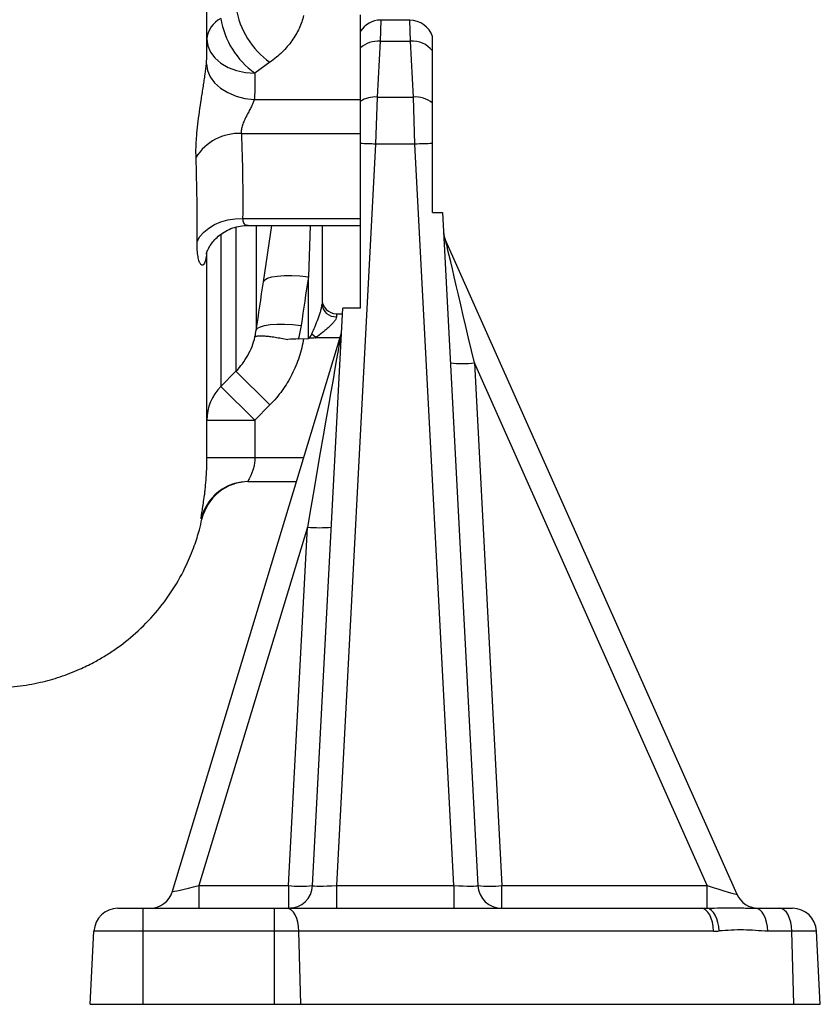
# Model space of a CAD drawing. Header units: millimetres. Extents: x 1645 to 4506, y 2373 to 3826.
# Tile 6 of 10: x 4173 to 4506, y 2373 to 2784. Entities that reach past the tile are written whole.
import ezdxf

# ---------------------------------------------------------------- set-up
doc = ezdxf.new("R2010")
doc.units = ezdxf.units.MM
doc.header["$LTSCALE"] = 2

msp = doc.modelspace()

# ---------------------------------------------------------------- linework, layer by layer
at = {"color": 7, "linetype": 'Continuous', "lineweight": 25}
for p, q in [((4314.51, 2750.47), (4314.51, 2785.83)), ((4335.04, 2783.59), (4322.99, 2783.59)), ((4322.68, 2774.81), (4321.46, 2751.54)), ((4322.68, 2774.81), (4335.34, 2774.81)), ((4336.56, 2751.54), (4335.34, 2774.81)), ((4344.51, 2748.96), (4344.51, 2770.79)), ((4276.82, 2766.02), (4270.51, 2761.52)), ((4270.28, 2750.47), (4314.51, 2750.47)), ((4314.51, 2736.33), (4314.51, 2750.47)), ((4321.46, 2751.54), (4320.77, 2731.9)), ((4321.46, 2751.54), (4336.56, 2751.54)), ((4337.25, 2731.9), (4336.56, 2751.54)), ((4264.91, 2736.33), (4314.51, 2736.33)), ((4320.77, 2731.9), (4304.58, 2422.88)), ((4314.51, 2663.59), (4314.51, 2732.11)), ((4337.25, 2731.9), (4320.77, 2731.9)), ((4353.44, 2422.88), (4337.25, 2731.9)), ((4344.51, 2703.4), (4344.51, 2732.11)), ((4265.45, 2700.97), (4314.51, 2700.97)), ((4344.51, 2703.4), (4348.73, 2703.4)), ((4348.73, 2703.4), (4363.43, 2422.88)), ((4267.68, 2698.04), (4314.51, 2698.04)), ((4298.51, 2698.04), (4298.51, 2665.19)), ((4350.01, 2691.71), (4471.28, 2419.33)), ((4292.82, 2650.94), (4292.82, 2676.57)), ((4294.59, 2422.88), (4307.21, 2663.59)), ((4314.51, 2663.59), (4307.21, 2663.59)), ((4304.51, 2661.24), (4307.08, 2661.24)), ((4304.51, 2661.24), (4304.51, 2659.96)), ((4236.24, 2420.5), (4306.32, 2652.24)), ((4292.97, 2650.95), (4292.82, 2650.94)), ((4295.97, 2651.24), (4294.24, 2652.73)), ((4288.64, 2650.72), (4292.82, 2650.94)), ((4362, 2640.71), (4373.42, 2422.88)), ((4458.99, 2422.88), (4362, 2640.71)), ((4256.37, 2630.88), (4262.67, 2637.24)), ((4262.67, 2637.24), (4276.82, 2623.23)), ((4256.37, 2630.88), (4270.51, 2616.87)), ((4276.82, 2623.23), (4270.51, 2616.87)), ((4250.51, 2616.87), (4270.51, 2616.87)), ((4270.51, 2616.87), (4270.51, 2601.24)), ((4250.51, 2601.24), (4250.51, 2603.08)), ((4250.51, 2601.24), (4270.51, 2601.24)), ((4267.66, 2591.24), (4287.88, 2591.24)), ((4248.43, 2575.54), (4248.41, 2575.56)), ((4292.44, 2572.3), (4247.25, 2422.88)), ((4284.61, 2422.88), (4292.44, 2572.3)), ((4247.25, 2422.88), (4284.61, 2422.88)), ((4247.25, 2422.88), (4247.25, 2413.4)), ((4284.61, 2422.88), (4284.61, 2413.4)), ((4304.58, 2422.88), (4353.44, 2422.88)), ((4304.58, 2422.88), (4304.58, 2413.4)), ((4353.44, 2422.88), (4353.44, 2413.4)), ((4373.42, 2413.4), (4373.42, 2422.88)), ((4373.42, 2422.88), (4458.99, 2422.88)), ((4458.99, 2413.42), (4458.99, 2422.88)), ((4213.5, 2413.4), (4224.01, 2413.4)), ((4224.01, 2403.92), (4224.01, 2413.4)), ((4224.01, 2413.4), (4278.65, 2413.4)), ((4278.65, 2403.92), (4278.65, 2413.4)), ((4278.65, 2413.4), (4283.91, 2413.4)), ((4283.91, 2413.4), (4456.59, 2413.4)), ((4286.58, 2413.66), (4285.37, 2413.43)), ((4479.21, 2413.4), (4489.27, 2413.4)), ((4489.27, 2413.4), (4494.52, 2413.4)), ((4201.91, 2373.4), (4203.51, 2403.92)), ((4224.01, 2403.92), (4203.51, 2403.92)), ((4224.01, 2373.4), (4224.01, 2403.92)), ((4278.65, 2403.92), (4224.01, 2403.92)), ((4278.65, 2373.4), (4278.65, 2403.92)), ((4288.9, 2403.92), (4278.65, 2403.92)), ((4289.7, 2373.4), (4288.9, 2403.92)), ((4461.58, 2403.92), (4288.9, 2403.92)), ((4494.26, 2403.92), (4484.2, 2403.92)), ((4495.06, 2373.4), (4494.26, 2403.92)), ((4504.51, 2403.92), (4494.26, 2403.92)), ((4506.11, 2373.4), (4504.51, 2403.92)), ((4201.91, 2373.4), (4224.01, 2373.4)), ((4224.01, 2373.4), (4278.65, 2373.4)), ((4278.65, 2373.4), (4289.7, 2373.4)), ((4289.7, 2373.4), (4495.06, 2373.4)), ((4495.06, 2373.4), (4506.11, 2373.4))]:
    msp.add_line(p, q, dxfattribs=at)
at = {"color": 8, "linetype": 'Continuous', "lineweight": 25}
for p, q in [((4322.99, 2783.59), (4322.68, 2774.81)), ((4335.34, 2774.81), (4335.04, 2783.59)), ((4250.51, 2769.42), (4250.51, 2772.02)), ((4262.67, 2697.18), (4262.67, 2637.24)), ((4271.09, 2698.04), (4271.09, 2654.3)), ((4274.12, 2674.49), (4277.6, 2698.04)), ((4293.56, 2698.04), (4292.82, 2676.57)), ((4295.97, 2651.24), (4306.02, 2651.24)), ((4270.51, 2601.24), (4290.9, 2601.24))]:
    msp.add_line(p, q, dxfattribs=at)
at = {"color": 7, "linetype": 'Continuous', "lineweight": 25, "flags": 128}
for points in [[(4250.51, 2775.66), (4250.9, 2772.9), (4252.03, 2770.25), (4253.88, 2767.8), (4256.37, 2765.66), (4259.4, 2763.9), (4262.86, 2762.59), (4266.61, 2761.79), (4270.51, 2761.52)], [(4250.33, 2765.41), (4250.75, 2762.65), (4251.91, 2759.97), (4253.77, 2757.46), (4256.25, 2755.23), (4259.26, 2753.35), (4262.7, 2751.89), (4266.42, 2750.92), (4270.28, 2750.47)], [(4246.45, 2691.36), (4247.66, 2693.4), (4249.3, 2695.27), (4251.34, 2696.93), (4253.73, 2698.35), (4256.4, 2699.49), (4259.29, 2700.32), (4262.33, 2700.82), (4265.45, 2700.97)], [(4274.12, 2674.49), (4274.67, 2675.31), (4275.86, 2676.01), (4277.64, 2676.55), (4279.96, 2676.92), (4282.73, 2677.12), (4285.87, 2677.12), (4289.27, 2676.94), (4292.82, 2676.57)], [(4271.09, 2654.3), (4271.64, 2655.13), (4272.82, 2655.82), (4274.6, 2656.37), (4276.91, 2656.74), (4279.69, 2656.93), (4282.83, 2656.93), (4286.24, 2656.75), (4289.8, 2656.37)], [(4288.9, 2403.92), (4288.76, 2405.8), (4288.45, 2407.59), (4287.97, 2409.22), (4287.35, 2410.65), (4286.6, 2411.82), (4285.76, 2412.69), (4284.85, 2413.22), (4283.91, 2413.4)], [(4461.58, 2403.92), (4461.44, 2405.8), (4461.13, 2407.59), (4460.65, 2409.22), (4460.03, 2410.65), (4459.28, 2411.82), (4458.44, 2412.69), (4457.53, 2413.22), (4456.59, 2413.4)], [(4463.99, 2403.97), (4463.8, 2405.77), (4463.46, 2407.49), (4462.96, 2409.08), (4462.34, 2410.49), (4461.61, 2411.66), (4460.78, 2412.55), (4459.9, 2413.15), (4458.99, 2413.42)], [(4484.2, 2403.92), (4484.06, 2405.8), (4483.75, 2407.59), (4483.27, 2409.22), (4482.65, 2410.65), (4481.91, 2411.82), (4481.06, 2412.69), (4480.15, 2413.22), (4479.21, 2413.4)], [(4494.26, 2403.92), (4494.12, 2405.8), (4493.81, 2407.59), (4493.33, 2409.22), (4492.71, 2410.65), (4491.96, 2411.82), (4491.12, 2412.69), (4490.21, 2413.22), (4489.27, 2413.4)]]:
    msp.add_lwpolyline(points, dxfattribs=at)
at = {"color": 7, "linetype": 'Continuous', "lineweight": 25}
for centre, radius, start, end in [((4296.95, 2794.31), 34.73, 189.2779, 234.5723), ((4261.04, 2774.76), 10.57, 116.2375, 175.1134), ((4290.64, 2789.81), 34.72, 189.2264, 234.5707), ((4322.99, 2773.59), 10, 90.2682, 148.3934), ((4335.04, 2773.59), 10, 18.2455, 89.5914), ((4321.98, 2763.47), 11.35, 86.4793, 131.1592), ((4336.26, 2764.44), 10.41, 37.5801, 95.0865), ((4320.92, 2739.37), 12.18, 87.44, 121.7216), ((4337.22, 2740.04), 11.52, 50.7672, 93.2975), ((4263.99, 2715.13), 21.22, 87.5137, 147.7796), ((4312.43, 2577.79), 154.34, 86.9016, 89.2282), ((4345.02, 2592.36), 139.75, 90.2092, 93.1887), ((4359.14, 2695.77), 10, 183, 204.0017), ((4304.51, 2667.24), 6, 180, 270), ((4304.15, 2665.6), 5.65, 184.1927, 273.6537), ((4296.75, 2655.13), 10, 343.1743, 357), ((4357.01, 2688.56), 48.11, 264.0433, 275.9567), ((4270.25, 2616.85), 19.73, 134.6814, 179.9551), ((4268.01, 2571.24), 20, 89.9517, 167.6304), ((4267.66, 2571.25), 19.99, 90.0004, 122.2997), ((4297.43, 2620.15), 48.11, 264.0433, 275.9567), ((4284.61, 2423.4), 10, 270, 357), ((4289.6, 2470.73), 48.11, 264.0433, 275.9567), ((4373.42, 2423.4), 10, 183, 270), ((4368.42, 2470.73), 48.11, 264.0433, 275.9567), ((4226.67, 2423.4), 10, 270, 343.1743), ((4480.42, 2423.4), 10, 204.0017, 270), ((4213.5, 2403.4), 10, 90, 177), ((4494.52, 2403.4), 10, 3, 90)]:
    msp.add_arc(centre, radius, start, end, dxfattribs=at)
at = {"color": 8, "linetype": 'Continuous', "lineweight": 25}
msp.add_arc((4267.66, 2571.24), 20, 122.3006, 166.8569, dxfattribs=at)
at = {"color": 7, "linetype": 'Continuous', "lineweight": 25}
for centre, major_axis, ratio, start_param, end_param in [((4362.06, 2640.05), (-12.06, 51.66), 0.001699, 4.724826, 6.274332), ((4292.37, 2571.55), (13.95, 80.68), 0.000747, 0.006073, 1.561719), ((4292.51, 2695.63), (0, 44.81), 0.133894, 3.217654, 3.434373), ((4292.51, 2695.63), (0, 46.36), 0.258819, 3.423774, 3.434373), ((4247.57, 2423.4), (11.32, 2.9), 0.036665, 3.11938, 4.675027), ((4304.63, 2423.4), (10.04, 0.53), 0.051695, 3.13616, 4.704217), ((4353.39, 2423.4), (10.04, -0.53), 0.051695, 4.720561, 6.288618), ((4458.53, 2423.4), (12.76, -4.08), 0.026656, 4.757442, 6.306949), ((4454.49, 2423.4), (34.7, -0.66), 0.287527, 4.778286, 4.847895), ((4459.49, 2423.92), (34.69, -1.8), 0.574205, 4.802669, 4.872278)]:
    msp.add_ellipse(centre, major_axis=major_axis, ratio=ratio, start_param=start_param, end_param=end_param, dxfattribs=at)
for points, knots in [([(4250.51, 2772.02), (4250.51, 2777.77), (4250.51, 2790.34), (4250.51, 2810.59), (4250.51, 2834.86), (4250.51, 2862.39), (4250.51, 2893.55), (4250.51, 2923.13), (4250.51, 2949.13), (4250.51, 2964.39), (4250.51, 2971.24)], [0, 0, 0, 0, 0.097633, 0.213638, 0.327469, 0.479012, 0.631938, 0.786667, 0.904167, 1, 1, 1, 1]), ([(4290.81, 2785.54), (4290.39, 2783.69), (4289.78, 2781.89), (4288.57, 2779.25), (4288.11, 2778.38), (4287.11, 2776.67), (4286.56, 2775.81), (4284.77, 2773.32), (4283.41, 2771.75), (4280.37, 2768.76), (4278.68, 2767.35), (4276.82, 2766.02)], [0, 0, 0, 0, 0.25, 0.25, 0.375, 0.375, 0.5, 0.5, 0.75, 0.75, 1, 1, 1, 1]), ([(4344.51, 2770.79), (4344.51, 2771.64), (4344.51, 2773.34), (4344.51, 2775.17), (4344.51, 2776.32), (4344.51, 2776.84), (4344.51, 2776.74), (4344.51, 2776.72)], [0, 0, 0, 0, 0.2328779, 0.4657999, 0.7003013, 0.9348437, 1, 1, 1, 1]), ([(4246.04, 2726.44), (4245.99, 2727.74), (4245.99, 2729.13), (4246.06, 2731.33), (4246.09, 2732.08), (4246.17, 2733.62), (4246.23, 2734.42), (4246.42, 2736.83), (4246.59, 2738.49), (4246.98, 2741.89), (4247.21, 2743.66), (4247.71, 2747.18), (4247.98, 2748.96), (4248.4, 2751.63), (4248.54, 2752.53), (4248.81, 2754.29), (4248.95, 2755.16), (4249.21, 2756.87), (4249.34, 2757.72), (4249.59, 2759.39), (4249.71, 2760.21), (4250.03, 2762.6), (4250.21, 2764.07), (4250.33, 2765.41)], [0, 0, 0, 0, 0.125, 0.125, 0.1875, 0.1875, 0.25, 0.25, 0.375, 0.375, 0.5, 0.5, 0.625, 0.625, 0.6875, 0.6875, 0.75, 0.75, 0.8125, 0.8125, 0.875, 0.875, 1, 1, 1, 1]), ([(4270.51, 2761.52), (4270.51, 2759.68), (4270.51, 2757.83), (4270.51, 2755.53), (4270.51, 2755.07), (4270.5, 2754.15), (4270.49, 2753.69), (4270.43, 2752.31), (4270.37, 2751.39), (4270.28, 2750.47)], [0, 0, 0, 0, 0.5, 0.5, 0.625, 0.625, 0.75, 0.75, 1, 1, 1, 1]), ([(4270.28, 2750.47), (4270.14, 2749.98), (4269.95, 2749.46), (4269.59, 2748.63), (4269.46, 2748.35), (4269.19, 2747.78), (4269.04, 2747.49), (4268.6, 2746.62), (4268.28, 2746.02), (4267.64, 2744.8), (4267.31, 2744.18), (4266.68, 2742.94), (4266.37, 2742.31), (4265.81, 2741.04), (4265.57, 2740.41), (4265.17, 2739.17), (4265.01, 2738.55), (4264.85, 2737.38), (4264.84, 2736.83), (4264.91, 2736.33)], [0, 0, 0, 0, 0.125, 0.125, 0.1875, 0.1875, 0.25, 0.25, 0.375, 0.375, 0.5, 0.5, 0.625, 0.625, 0.75, 0.75, 0.875, 0.875, 1, 1, 1, 1]), ([(4314.51, 2732.11), (4314.51, 2733.79), (4314.51, 2735.43), (4314.51, 2737.84), (4314.51, 2738.63), (4314.51, 2740.19), (4314.51, 2740.97), (4314.51, 2743.23), (4314.51, 2744.65), (4314.51, 2746.66), (4314.51, 2747.3), (4314.51, 2748.55), (4314.51, 2749.16), (4314.51, 2749.73)], [0, 0, 0, 0, 0.25, 0.25, 0.375, 0.375, 0.5, 0.5, 0.75, 0.75, 0.875, 0.875, 1, 1, 1, 1]), ([(4344.51, 2732.11), (4344.51, 2733.73), (4344.51, 2735.31), (4344.51, 2737.61), (4344.51, 2738.37), (4344.51, 2739.86), (4344.51, 2740.61), (4344.51, 2742.77), (4344.51, 2744.13), (4344.51, 2746.04), (4344.51, 2746.65), (4344.51, 2747.84), (4344.51, 2748.42), (4344.51, 2748.96)], [0, 0, 0, 0, 0.25, 0.25, 0.375, 0.375, 0.5, 0.5, 0.75, 0.75, 0.875, 0.875, 1, 1, 1, 1]), ([(4264.91, 2736.33), (4265.16, 2730.44), (4265.33, 2724.54), (4265.5, 2712.76), (4265.51, 2706.87), (4265.45, 2700.97)], [0, 0, 0, 0, 0.5, 0.5, 1, 1, 1, 1]), ([(4246.45, 2691.36), (4246.51, 2697.15), (4246.5, 2702.97), (4246.36, 2714.66), (4246.24, 2720.54), (4246.04, 2726.44)], [0, 0, 0, 0, 0.5, 0.5, 1, 1, 1, 1]), ([(4250.31, 2686.11), (4250.31, 2686.1), (4250.3, 2686.02), (4250.38, 2686.42), (4250.67, 2687.27), (4251.31, 2688.67), (4252.32, 2690.31), (4253.81, 2692.17), (4255.84, 2694.05), (4258.37, 2695.74), (4261.29, 2697.05), (4264.44, 2697.89), (4266.61, 2697.99), (4267.7, 2698.04)], [0, 0, 0, 0, 0.010121, 0.087863, 0.17932, 0.260524, 0.346467, 0.440933, 0.544457, 0.655967, 0.769855, 0.885372, 1, 1, 1, 1]), ([(4250.46, 2687.36), (4250.4, 2686.11), (4250.28, 2685.08), (4250.04, 2683.8), (4249.95, 2683.42), (4249.75, 2682.77), (4249.64, 2682.49), (4249.3, 2681.82), (4249.05, 2681.57), (4248.67, 2681.45), (4248.55, 2681.45), (4248.3, 2681.55), (4248.17, 2681.64), (4247.93, 2681.89), (4247.82, 2682.06), (4247.59, 2682.47), (4247.48, 2682.71), (4247.18, 2683.54), (4247, 2684.24), (4246.79, 2685.46), (4246.73, 2685.9), (4246.62, 2686.84), (4246.57, 2687.34), (4246.47, 2688.93), (4246.44, 2690.09), (4246.45, 2691.36)], [0, 0, 0, 0, 0.125, 0.125, 0.1875, 0.1875, 0.25, 0.25, 0.375, 0.375, 0.4375, 0.4375, 0.5, 0.5, 0.5625, 0.5625, 0.625, 0.625, 0.75, 0.75, 0.8125, 0.8125, 0.875, 0.875, 1, 1, 1, 1]), ([(4250.51, 2603.08), (4250.51, 2603.52), (4250.51, 2604.84), (4250.51, 2607.68), (4250.51, 2611.77), (4250.51, 2616.83), (4250.51, 2623.89), (4250.51, 2633.32), (4250.51, 2645.62), (4250.51, 2659.51), (4250.51, 2672.95), (4250.51, 2682.36), (4250.51, 2686.08)], [0, 0, 0, 0, 0.0374307, 0.1144771, 0.1987296, 0.2896637, 0.3812083, 0.5177575, 0.6519411, 0.784062, 0.9144211, 1, 1, 1, 1]), ([(4294.24, 2652.73), (4294.71, 2653.78), (4295.16, 2654.84), (4296.04, 2656.99), (4296.47, 2658.07), (4297.07, 2659.68), (4297.26, 2660.21), (4297.63, 2661.28), (4297.8, 2661.81), (4298.11, 2662.85), (4298.24, 2663.37), (4298.39, 2664.09), (4298.44, 2664.33), (4298.49, 2664.78), (4298.51, 2664.99), (4298.51, 2665.19)], [0, 0, 0, 0, 0.25, 0.25, 0.5, 0.5, 0.625, 0.625, 0.75, 0.75, 0.875, 0.875, 0.9375, 0.9375, 1, 1, 1, 1]), ([(4304.51, 2659.96), (4304.51, 2659.67), (4304.41, 2659.34), (4304.04, 2658.63), (4303.78, 2658.25), (4303.19, 2657.5), (4302.85, 2657.12), (4302.12, 2656.35), (4301.73, 2655.97), (4300.92, 2655.22), (4300.5, 2654.85), (4299.64, 2654.11), (4299.2, 2653.74), (4297.85, 2652.64), (4296.92, 2651.93), (4295.97, 2651.24)], [0, 0, 0, 0, 0.125, 0.125, 0.25, 0.25, 0.375, 0.375, 0.5, 0.5, 0.625, 0.625, 0.75, 0.75, 1, 1, 1, 1]), ([(4262.67, 2637.24), (4264.62, 2639.23), (4266.26, 2641.44), (4268.25, 2645.05), (4268.85, 2646.32), (4269.84, 2648.89), (4270.25, 2650.2), (4270.58, 2651.54)], [0, 0, 0, 0, 0.5, 0.5, 0.75, 0.75, 1, 1, 1, 1]), ([(4270.58, 2651.54), (4270.59, 2651.57), (4270.61, 2651.6), (4270.66, 2651.65), (4270.69, 2651.67), (4270.8, 2651.74), (4270.88, 2651.78), (4271.19, 2651.89), (4271.47, 2651.94), (4271.99, 2651.99), (4272.19, 2652), (4272.6, 2652.01), (4272.83, 2652.01), (4273.55, 2652), (4274.09, 2651.98), (4275.3, 2651.89), (4275.98, 2651.82), (4277.41, 2651.65), (4278.17, 2651.55), (4279.79, 2651.31), (4280.65, 2651.17), (4282.44, 2650.86), (4283.36, 2650.68), (4284.31, 2650.5)], [0, 0, 0, 0, 0.03125, 0.03125, 0.0625, 0.0625, 0.125, 0.125, 0.25, 0.25, 0.3125, 0.3125, 0.375, 0.375, 0.5, 0.5, 0.625, 0.625, 0.75, 0.75, 0.875, 0.875, 1, 1, 1, 1]), ([(4295.85, 2651.1), (4295.37, 2651.08), (4294.89, 2651.05), (4293.93, 2651), (4293.45, 2650.98), (4292.97, 2650.95)], [0, 0, 0, 0, 0.5, 0.5, 1, 1, 1, 1]), ([(4290.81, 2650.84), (4290.39, 2648.23), (4289.78, 2645.68), (4288.57, 2641.95), (4288.11, 2640.72), (4287.11, 2638.29), (4286.56, 2637.08), (4284.77, 2633.56), (4283.41, 2631.33), (4280.37, 2627.11), (4278.68, 2625.11), (4276.82, 2623.23)], [0, 0, 0, 0, 0.25, 0.25, 0.375, 0.375, 0.5, 0.5, 0.75, 0.75, 1, 1, 1, 1]), ([(4248.18, 2575.79), (4248.16, 2575.82), (4248.16, 2575.97), (4248.2, 2576.39), (4248.22, 2576.57), (4248.28, 2576.98), (4248.31, 2577.21), (4248.44, 2578.02), (4248.54, 2578.68), (4248.73, 2579.85), (4248.8, 2580.27), (4248.94, 2581.18), (4249.01, 2581.67), (4249.24, 2583.2), (4249.41, 2584.34), (4249.65, 2586.22), (4249.73, 2586.88), (4249.88, 2588.26), (4249.96, 2588.97), (4250.17, 2591.16), (4250.29, 2592.71), (4250.42, 2595.18), (4250.45, 2596.03), (4250.49, 2597.32), (4250.5, 2597.75), (4250.5, 2598.4), (4250.51, 2598.62), (4250.51, 2599.06), (4250.51, 2599.28), (4250.51, 2599.5)], [0, 0, 0, 0, 0.125, 0.125, 0.1875, 0.1875, 0.25, 0.25, 0.375, 0.375, 0.4375, 0.4375, 0.5, 0.5, 0.625, 0.625, 0.6875, 0.6875, 0.75, 0.75, 0.875, 0.875, 0.9375, 0.9375, 0.96875, 0.96875, 0.984375, 0.984375, 1, 1, 1, 1]), ([(4270.51, 2601.24), (4270.51, 2600.9), (4270.51, 2600.57), (4270.49, 2599.9), (4270.47, 2599.57), (4270.4, 2598.91), (4270.35, 2598.59), (4270.23, 2597.96), (4270.17, 2597.65), (4269.94, 2596.76), (4269.77, 2596.19), (4269.38, 2595.12), (4269.18, 2594.63), (4268.78, 2593.73), (4268.59, 2593.31), (4268.23, 2592.59), (4268.07, 2592.28), (4267.88, 2591.9), (4267.83, 2591.78), (4267.73, 2591.59), (4267.7, 2591.51), (4267.62, 2591.31), (4267.62, 2591.24), (4267.66, 2591.24)], [0, 0, 0, 0, 0.0625, 0.0625, 0.125, 0.125, 0.1875, 0.1875, 0.25, 0.25, 0.375, 0.375, 0.5, 0.5, 0.625, 0.625, 0.75, 0.75, 0.8125, 0.8125, 0.875, 0.875, 1, 1, 1, 1]), ([(4159.24, 2505.17), (4160.01, 2505.2), (4164.15, 2505.36), (4171.53, 2505.79), (4180.85, 2507.38), (4189.5, 2509.79), (4196.88, 2512.64), (4202.96, 2515.6), (4207.83, 2518.38), (4213.82, 2522.27), (4221.19, 2528.09), (4229.33, 2536.4), (4236.48, 2545.97), (4241.75, 2555.46), (4245.24, 2563.97), (4247.28, 2570.34), (4248.13, 2574.1), (4248.45, 2575.55)], [0, 0, 0, 0, 0.018906, 0.101127, 0.179979, 0.248942, 0.319817, 0.372495, 0.413849, 0.456614, 0.546876, 0.642437, 0.739719, 0.837205, 0.906337, 0.963711, 1, 1, 1, 1]), ([(4458.99, 2413.42), (4460.93, 2413.46), (4462.83, 2413.53), (4466.51, 2413.62), (4468.29, 2413.64), (4470.85, 2413.63), (4471.69, 2413.62), (4473.32, 2413.59), (4474.12, 2413.56), (4475.65, 2413.5), (4476.38, 2413.47), (4477.82, 2413.42), (4478.52, 2413.4), (4479.21, 2413.4)], [0, 0, 0, 0, 0.25, 0.25, 0.5, 0.5, 0.625, 0.625, 0.75, 0.75, 0.875, 0.875, 1, 1, 1, 1]), ([(4484.2, 2403.92), (4482.51, 2403.92), (4480.83, 2404.04), (4477.45, 2404.27), (4475.77, 2404.37), (4472.39, 2404.42), (4470.71, 2404.36), (4467.35, 2404.17), (4465.67, 2404.04), (4463.99, 2403.97)], [0, 0, 0, 0, 0.25, 0.25, 0.5, 0.5, 0.75, 0.75, 1, 1, 1, 1])]:
    msp.add_open_spline(points, degree=3, knots=knots, dxfattribs=at)
for points in [[(4250.33, 2765.41), (4250.45, 2766.74), (4250.51, 2768.08), (4250.51, 2769.42)], [(4292.82, 2676.57), (4291.82, 2669.84), (4290.81, 2663.11), (4289.8, 2656.37)], [(4271.09, 2654.3), (4272.11, 2661.03), (4273.11, 2667.76), (4274.12, 2674.49)], [(4289.8, 2656.37), (4289.51, 2654.47), (4289.13, 2652.59), (4288.64, 2650.72)], [(4270.58, 2651.54), (4270.79, 2652.45), (4270.96, 2653.37), (4271.09, 2654.3)], [(4288.64, 2650.72), (4287.18, 2650.65), (4285.73, 2650.57), (4284.31, 2650.5)], [(4250.51, 2599.5), (4250.51, 2600.08), (4250.51, 2600.66), (4250.51, 2601.24)]]:
    msp.add_open_spline(points, degree=3, dxfattribs=at)
at = {"color": 8, "linetype": 'Continuous', "lineweight": 25}
for points, knots in [([(4265.45, 2700.97), (4265.48, 2700.47), (4265.56, 2699.19), (4266.5, 2698.14), (4267.35, 2698.17), (4267.69, 2698.17)], [0, 0, 0, 0, 0.279521, 0.714314, 1, 1, 1, 1]), ([(4256.37, 2694.31), (4256.37, 2691.92), (4256.37, 2684), (4256.37, 2672.36), (4256.37, 2659.49), (4256.37, 2649.93), (4256.37, 2642.95), (4256.37, 2637.95), (4256.37, 2633.81), (4256.37, 2631.86), (4256.37, 2630.88)], [0, 0, 0, 0, 0.069943, 0.23203, 0.397756, 0.563482, 0.672076, 0.78067, 0.890335, 1, 1, 1, 1]), ([(4248.41, 2575.56), (4248.41, 2575.56), (4248.41, 2575.57), (4248.23, 2575.75), (4248.18, 2575.79)], [0, 0, 0, 0, 0.7461, 1, 1, 1, 1])]:
    msp.add_open_spline(points, degree=3, knots=knots, dxfattribs=at)

doc.saveas('drawing.dxf')
